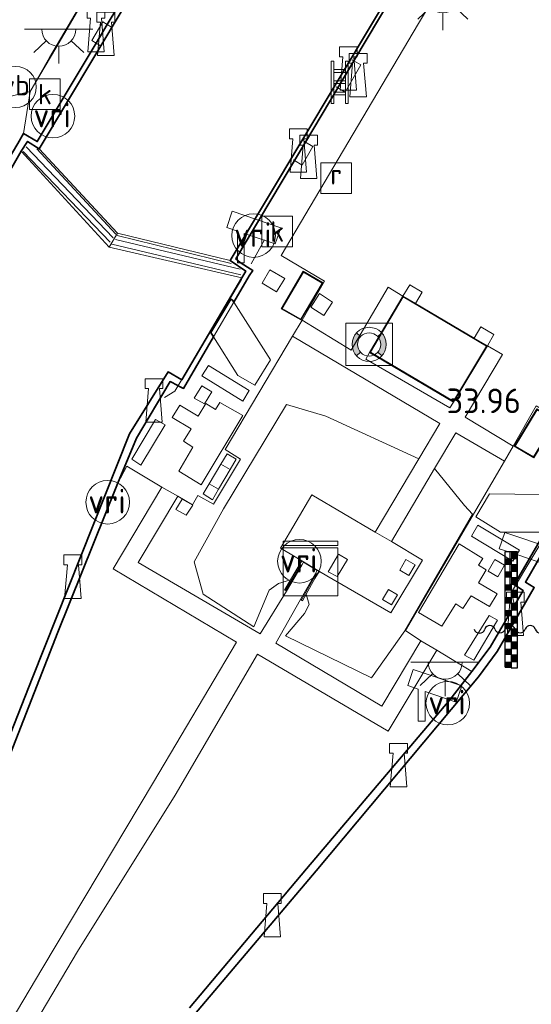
# Model space of a CAD drawing. Header units: metres. Extents: x 185049 to 189876, y 349292 to 352302.
# Tile 155 of 256: x 189251 to 189289, y 350255 to 350328. Entities that reach past the tile are written whole.
import ezdxf
from ezdxf.enums import TextEntityAlignment as Align

# ---------------------------------------------------------------- set-up
doc = ezdxf.new("R2010")
doc.units = ezdxf.units.M
for name, color, linetype, lineweight in [('B-WE-GK-KADEMUUR-GV', 150, 'Continuous', 35), ('B-WE-GR-GRAS-GV', 60, 'Continuous', 13), ('B-WE-GW-TALUD_KRUIN-G', 90, 'Continuous', 18), ('B-WE-GW-TALUD_TEEN-G', 90, 'Continuous', 18), ('B-WE-IE-MEUBILAIR_WATERWEGMEUBILAIR-S', 150, 'Continuous', 25), ('B-WE-IE-MEUBILAIR_WEGMEUBILAIR-S', 7, 'Continuous', 25), ('B-WE-IE-TERREINAFSCHEIDING_DOORGANG-G', 210, 'Continuous', 18), ('B-WE-IE-TERREINAFSCHEIDING_KUNSTMATIG_HEKWERK-G', 20, 'IE-TERREINAFSCHEIDING-KUNSTMATIG', 18), ('B-WE-IE-TERREINAFSCHEIDING_KUNSTMATIG_MUUR-G', 90, 'IE-TERREINAFSCHEIDING-KUNSTMATIG-DICHT', 18), ('B-WE-IE-TERREINAFSCHEIDING_KUNSTMATIG_MUUR-GV', 90, 'Continuous', 18), ('B-WE-KG-KADASTRAAL_DAKRAND-G', 170, 'Continuous', 18), ('B-WE-KL-DATA-S', 90, 'Continuous', 25), ('B-WE-KL-ET_LS_OV_LICHTPUNT-S', 190, 'Continuous', 25), ('B-WE-KW-KUNSTWERK_SLUIS-G', 170, 'Continuous', 18), ('B-WE-KW-KUNSTWERK_SLUIS-GV', 170, 'Continuous', 18), ('B-WE-KW-KUNSTWERK_SLUIS_SCHUTSLUIS-GV', 170, 'Continuous', 18), ('B-WE-OB-OEVERVOORZIENING-G', 7, 'Continuous', 18), ('B-WE-OG-BEBOUWING_NUTSGEBOUW-GV', 7, 'Continuous', 18), ('B-WE-OG-WATER_KANAAL-GV', 120, 'Continuous', 18), ('B-WE-OG-WEG_TRAP-S', 7, 'Continuous', 25), ('B-WE-RI-GWA_KOLK-S', 30, 'Continuous', 25), ('B-WE-RI-GWA_RIOOLPUT-GV', 30, 'Continuous', 18), ('B-WE-RI-GWA_RIOOLPUT-S', 30, 'Continuous', 25), ('B-WE-VH-VERHARDING_BETON-GV', 252, 'Continuous', 18), ('B-WE-VH-VERHARDING_ROOSTER-GV', 252, 'Continuous', 18), ('B-WE-VH-VERHARDING_TEGEL-GV', 252, 'Continuous', 18), ('B-WE-VW-VRI-S', 160, 'Continuous', 25), ('X-XX-AL-HOOGTELABEL-S', 7, 'Continuous', 25)]:
    doc.layers.add(name, color=color, linetype=linetype, lineweight=lineweight)
doc.styles.add('NLCS-ISO', font='NLCS-ISO.ttf')
doc.styles.add('NLCS-ISO-ANNOTATIVE-T18', font='NLCS-ISO.ttf', dxfattribs={"height": 1.8})
doc.linetypes.add('IE-TERREINAFSCHEIDING-KUNSTMATIG', pattern='A,4,[82,NLCS.SHX,S=0.75,R=90,X=0,Y=0],4,-2', length=10)
doc.linetypes.add('IE-TERREINAFSCHEIDING-KUNSTMATIG-DICHT', pattern='A,8,-1,[82,NLCS.SHX,S=0.75,R=90,X=0,Y=0],-1', length=10)

# ---------------------------------------------------------------- blocks, each defined once
blk = doc.blocks.new('SIE-WATER_WATERSTANDMETER-SO')
h = blk.add_hatch(color=256)
h.dxf.hatch_style = 1
h.paths.add_polyline_path([(0, 5.167), (-0.455, 5.167), (-0.455, 4.696), (0, 4.696)])
h = blk.add_hatch(color=256)
h.dxf.hatch_style = 1
h.paths.add_polyline_path([(0.455, 5.639), (0, 5.639), (0, 5.167), (0.455, 5.167)])
h = blk.add_hatch(color=256)
h.dxf.hatch_style = 1
h.paths.add_polyline_path([(0.455, 4.696), (0, 4.696), (0, 4.224), (0.455, 4.224)])
h = blk.add_hatch(color=256)
h.dxf.hatch_style = 1
h.paths.add_polyline_path([(0, 4.224), (-0.455, 4.224), (-0.455, 3.752), (0, 3.752)])
h = blk.add_hatch(color=256)
h.dxf.hatch_style = 1
h.paths.add_polyline_path([(0.455, 3.752), (0, 3.752), (0, 3.28), (0.455, 3.28)])
h = blk.add_hatch(color=256)
h.dxf.hatch_style = 1
h.paths.add_polyline_path([(0, 3.28), (-0.455, 3.28), (-0.455, 2.808), (0, 2.808)])
h = blk.add_hatch(color=256)
h.dxf.hatch_style = 1
h.paths.add_polyline_path([(0, 2.336), (-0.455, 2.336), (-0.455, 1.865), (0, 1.865)])
h = blk.add_hatch(color=256)
h.dxf.hatch_style = 1
h.paths.add_polyline_path([(0.455, 2.808), (0, 2.808), (0, 2.336), (0.455, 2.336)])
h = blk.add_hatch(color=256)
h.dxf.hatch_style = 1
h.paths.add_polyline_path([(0.455, 1.865), (0, 1.865), (0, 1.393), (0.455, 1.393)])
h = blk.add_hatch(color=256)
h.dxf.hatch_style = 1
h.paths.add_polyline_path([(0, 1.393), (-0.455, 1.393), (-0.455, 0.921), (0, 0.921)])
h = blk.add_hatch(color=256)
h.dxf.hatch_style = 1
h.paths.add_polyline_path([(0.455, 0.921), (0, 0.921), (0, 0.449), (0.455, 0.449)])
h = blk.add_hatch(color=256)
h.dxf.hatch_style = 1
h.paths.add_polyline_path([(0, 0.449), (-0.455, 0.449), (-0.455, -0.023), (0, -0.023)])
h = blk.add_hatch(color=256)
h.dxf.hatch_style = 1
h.paths.add_polyline_path([(0, -0.495), (-0.455, -0.495), (-0.455, -0.967), (0, -0.967)])
h = blk.add_hatch(color=256)
h.dxf.hatch_style = 1
h.paths.add_polyline_path([(0.455, -0.023), (0, -0.023), (0, -0.495), (0.455, -0.495)])
h = blk.add_hatch(color=256)
h.dxf.hatch_style = 1
h.paths.add_polyline_path([(0, -1.438), (-0.455, -1.438), (-0.455, -1.91), (0, -1.91)])
h = blk.add_hatch(color=256)
h.dxf.hatch_style = 1
h.paths.add_polyline_path([(0.455, -0.967), (0, -0.967), (0, -1.438), (0.455, -1.438)])
h = blk.add_hatch(color=256)
h.dxf.hatch_style = 1
h.paths.add_polyline_path([(0.455, -1.91), (0, -1.91), (0, -2.382), (0.455, -2.382)])
h = blk.add_hatch(color=256)
h.dxf.hatch_style = 1
h.paths.add_polyline_path([(0, -2.382), (-0.455, -2.382), (-0.455, -2.854), (0, -2.854)])
blk.add_lwpolyline([(0.455, -2.793), (0.455, 5.639), (-0.455, 5.639), (-0.455, -2.793)])
for points in [[(0.455, 5.639), (0, 5.639), (0, 5.167), (0.455, 5.167)], [(0.455, 5.167), (0, 5.167), (0, 4.696), (0.455, 4.696)], [(0.455, 4.696), (0, 4.696), (0, 4.224), (0.455, 4.224)], [(0.455, 4.224), (0, 4.224), (0, 3.752), (0.455, 3.752)], [(0.455, 3.752), (0, 3.752), (0, 3.28), (0.455, 3.28)], [(0.455, 3.28), (0, 3.28), (0, 2.808), (0.455, 2.808)], [(0.455, 2.808), (0, 2.808), (0, 2.336), (0.455, 2.336)], [(0.455, 2.336), (0, 2.336), (0, 1.865), (0.455, 1.865)], [(0.455, 1.865), (0, 1.865), (0, 1.393), (0.455, 1.393)], [(0.455, 1.393), (0, 1.393), (0, 0.921), (0.455, 0.921)], [(0.455, 0.921), (0, 0.921), (0, 0.449), (0.455, 0.449)], [(0.455, 0.449), (0, 0.449), (0, -0.023), (0.455, -0.023)], [(0.455, -0.023), (0, -0.023), (0, -0.495), (0.455, -0.495)], [(0.455, -0.495), (0, -0.495), (0, -0.967), (0.455, -0.967)], [(0.455, -0.967), (0, -0.967), (0, -1.438), (0.455, -1.438)], [(0.455, -1.438), (0, -1.438), (0, -1.91), (0.455, -1.91)], [(0.455, -1.91), (0, -1.91), (0, -2.382), (0.455, -2.382)], [(0.455, -2.382), (0, -2.382), (0, -2.854), (0.455, -2.854)]]:
    blk.add_lwpolyline(points, close=True)
for centre, radius, start, end in [((-1.554, -0.12), 0.381, 16.89466, 163.10534), ((-0.077, -0.12), 0.381, 16.89466, 163.10534), ((1.4, -0.12), 0.381, 16.89466, 163.10534), ((-2.314, 0.111), 0.413, 196.89466, 343.10534), ((-0.816, 0.105), 0.391, 196.89466, 343.10534), ((0.662, 0.105), 0.391, 196.89466, 343.10534), ((2.16, 0.111), 0.413, 196.89466, 343.10534)]:
    blk.add_arc(centre, radius, start, end)
blk = doc.blocks.new('SIE-WATER_BOLDER-SO')
at = {"color": 0, "linetype": 'ByBlock', "lineweight": 18}
blk.add_lwpolyline([(0.402, 0.867), (0.602, -1.587), (-0.602, -1.587), (-0.402, 0.867), (-0.65, 0.867), (-0.65, 1.587), (0.65, 1.587), (0.65, 0.867)], close=True, dxfattribs=at)
blk = doc.blocks.new('SIE-WEG_CAMERA-SO')
at = {"color": 0, "linetype": 'ByBlock', "lineweight": 18}
blk.add_lwpolyline([(-1.224, 0.415), (-1.224, -1.924), (-0.724, -1.924), (-0.724, 0.245), (1.552, -0.526), (1.953, 0.658), (-1.599, 1.861), (-2, 0.677)], close=True, dxfattribs=at)
blk = doc.blocks.new('SKL-ET_OV_LICHTPUNT-SO')
at = {"color": 0, "linetype": 'ByBlock', "lineweight": 18}
for points in [[(-1.25, 0), (-2.5, 0)], [(1.25, 0), (2.5, 0)], [(-0.915, -0.851), (-1.831, -1.703)], [(0, -1.25), (0, -2.5)], [(0.915, -0.851), (1.831, -1.703)]]:
    blk.add_lwpolyline(points, dxfattribs=at)
blk.add_lwpolyline([(0, 0), (1.25, 0, -1), (-1.25, 0)], format="xyb", close=True, dxfattribs=at)
blk = doc.blocks.new('SKL-VRI_PAAL-SO')
at = {"lineweight": 18}
blk.add_circle((0, 0), 1.593, dxfattribs=at)
at = {"lineweight": 18, "style": 'NLCS-ISO'}
blk.add_text('vri', height=1.8, dxfattribs=at).set_placement((-0.057, 0.076), align=Align.MIDDLE_CENTER)
blk = doc.blocks.new('SAL-HOOGTELABEL-SO')
at = {"color": 0, "linetype": 'ByBlock', "lineweight": -2, "style": 'NLCS-ISO-ANNOTATIVE-T18'}
blk.add_attdef('HOOGTE', text='', height=1.8, dxfattribs=at).set_placement((2.788, 0), align=Align.RIGHT)
blk = doc.blocks.new('SOG-WATER_REDDINGSMIDDEL-SO')
at = {"linetype": 'ByBlock', "lineweight": 18}
h = blk.add_hatch(color=0, dxfattribs=at)
h.dxf.hatch_style = 1
h.paths.add_polyline_path([(1.25, 0, 0.187058), (0.923, 0.843), (0.628, 0.573, -0.187058), (0.85, 0, -0.187058), (0.628, -0.573), (0.923, -0.843, 0.187058)])
h.paths.add_polyline_path([(-0.628, 0.573), (-0.923, 0.843, 0.187058), (-1.25, 0, 0.187058), (-0.923, -0.843), (-0.628, -0.573, -0.187058), (-0.85, 0, -0.187058)])
at = {"color": 0, "linetype": 'ByBlock', "lineweight": 18}
blk.add_lwpolyline([(1.699, 1.55), (-1.699, 1.55), (-1.699, -1.55), (1.699, -1.55)], close=True, dxfattribs=at)
for points in [[(-0.628, 0.573), (-0.923, 0.843)], [(0.923, 0.843), (0.628, 0.573)], [(-0.628, -0.573), (-0.923, -0.843)], [(0.923, -0.843), (0.628, -0.573)]]:
    blk.add_lwpolyline(points, dxfattribs=at)
for radius in [1.25, 0.85]:
    blk.add_circle((0, 0), radius, dxfattribs=at)
blk = doc.blocks.new('SKL-DATA_KAST-SO')
at = {"color": 0, "linetype": 'ByBlock', "lineweight": 18}
for points in [[(-2, 2), (2, 2), (2, 1.68), (-2, 1.68)], [(-2, 1.52), (2, 1.52), (2, -2), (-2, -2)]]:
    blk.add_lwpolyline(points, close=True, dxfattribs=at)
blk = doc.blocks.new('SRI-PUT_INSPECTIEPUT_RIOOLPUT-SO')
at = {"color": 0, "linetype": 'ByBlock', "lineweight": 18}
blk.add_lwpolyline([(-1.125, -1.125), (1.125, -1.125), (1.125, 1.125), (-1.125, 1.125)], close=True, dxfattribs=at)
at = {"color": 0, "linetype": 'ByBlock', "lineweight": 18, "style": 'NLCS-ISO'}
blk.add_text('r', height=1.5, dxfattribs=at).set_placement((0, 0.283), align=Align.MIDDLE_CENTER)
blk = doc.blocks.new('SRI-KOLK-SO')
at = {"color": 0, "linetype": 'ByBlock', "lineweight": 18}
blk.add_lwpolyline([(-1.125, -1.125), (1.125, -1.125), (1.125, 1.125), (-1.125, 1.125)], close=True, dxfattribs=at)
at = {"color": 0, "linetype": 'ByBlock', "lineweight": 18, "style": 'NLCS-ISO'}
blk.add_text('k', height=1.5, dxfattribs=at).set_placement((0, 0), align=Align.MIDDLE_CENTER)
blk = doc.blocks.new('SOG-WEG_TRAP-SO')
at = {"color": 0, "linetype": 'ByBlock', "lineweight": 18}
for points in [[(-0.425, -1.55), (-0.425, 1.55), (-0.625, 1.55), (-0.625, -1.55)], [(0.425, 1.55), (0.625, 1.55), (0.625, -1.55), (0.425, -1.55)]]:
    blk.add_lwpolyline(points, close=True, dxfattribs=at)
for points in [[(0.425, 0.925), (-0.425, 0.925)], [(0.425, 0.725), (-0.425, 0.725)], [(0.425, 0.1), (-0.425, 0.1)], [(0.425, -0.1), (-0.425, -0.1)], [(0.425, -0.725), (-0.425, -0.725)], [(0.425, -0.925), (-0.425, -0.925)]]:
    blk.add_lwpolyline(points, dxfattribs=at)
blk = doc.blocks.new('SIE-WEG_PAAL_VERKEERSBORD-SO')
at = {"color": 0, "linetype": 'ByBlock', "lineweight": 18}
blk.add_circle((0, 0), 1.5, dxfattribs=at)
at = {"color": 0, "linetype": 'ByBlock', "lineweight": 18, "style": 'NLCS-ISO'}
blk.add_text('vb', height=1.5, dxfattribs=at).set_placement((0, 0.132), align=Align.MIDDLE_CENTER)

msp = doc.modelspace()

# ---------------------------------------------------------------- linework, layer by layer
at = {"layer": 'B-WE-GK-KADEMUUR-GV'}
for points in [[(189273.202, 350352.544, 20.675), (189252.644, 350318.107, 20.675), (189251.794, 350318.648, 20.675), (189251.33, 350317.933, 32.345), (189247.125, 350310.642, 32.345), (189247.925, 350310.12, 32.345), (189245.261, 350305.391, 32.345), (189237.5, 350295.249, 32.345), (189225.364, 350279.523, 32.345), (189214.115, 350264.951, 32.345)], [(189237.838, 350245.981, 32.345), (189246.565, 350265.226, 32.345), (189252.129, 350279.325, 32.345), (189259.237, 350297.231, 32.345), (189262.059, 350301.766, 32.345), (189263.059, 350301.199, 32.345), (189267.452, 350308.661, 32.345), (189267.742, 350309.155, 32.345), (189266.608, 350309.921, 20.675), (189287.571, 350345.003, 20.675)], [(189282.111, 350335.391, 33.945), (189275.6545, 350324.5457, 34.0177), (189274.4725, 350322.5603, 34.031), (189272.1093, 350318.5908, 34.0576), (189271.306, 350317.2415, 34.0667), (189267.017, 350310.037, 34.115), (189267.337, 350309.786, 34.119), (189267.869, 350309.433, 34.13), (189268.258, 350309.198, 34.129), (189267.996, 350308.793, 34.128), (189266.8752, 350306.8771, 34.1245), (189266.781, 350307.026, 34.067), (189266.664, 350307.093, 34.068), (189265.198, 350304.644, 34.08), (189265.3898, 350304.338, 34.1199), (189263.179, 350300.559, 34.113), (189262.8049, 350300.7584, 34.0755), (189262.77, 350300.777, 34.113), (189262.225, 350301.06, 34.109), (189259.752, 350296.923, 34.107), (189258.362, 350293.57, 34.092), (189253.996, 350282.721, 34.033), (189248.003, 350267.387, 34.041)], [(189210.842, 350261.888, 34.122), (189220.459, 350274.329, 34.122), (189230.887, 350287.81, 34.1), (189241.581, 350301.702, 34.109), (189243.49, 350304.067, 34.143), (189244.738, 350305.685, 34.168), (189247.126, 350309.925, 34.147), (189246.5803, 350310.2808, 34.0522), (189246.557, 350310.296, 34.152), (189246.317, 350310.453, 34.154), (189248.561, 350314.2493, 34.1464), (189248.823, 350314.226, 34.097), (189250.335, 350316.699, 34.079), (189250.212, 350316.746, 34.081), (189250.0453, 350316.7601, 34.1414), (189251.069, 350318.492, 34.138), (189251.483, 350319.23, 34.13), (189252.498, 350318.629, 34.155), (189256.8041, 350325.8432, 34.157), (189257.6143, 350327.2005, 34.1574), (189259.9526, 350331.118, 34.1585)], [(189315.022, 350329.804, 32.344), (189294.123, 350294.421, 32.352), (189293.148, 350295.06, 32.352), (189292.681, 350294.204, 32.346), (189292.38, 350293.621, 32.345), (189288.191, 350286.387, 32.345), (189288.836, 350285.977, 32.345), (189286.131, 350281.299, 32.345), (189284.774, 350279.454, 32.345), (189272.897, 350265.242, 32.345), (189264.004, 350254.726, 32.345)], [(189263.624, 350255.222, 34.054), (189272.174, 350265.384, 34.025), (189282.671, 350277.775, 34.033), (189284.279, 350279.844, 34.117), (189285.628, 350281.628, 34.096), (189288.029, 350285.779, 34.092), (189287.4767, 350286.13, 34.0654), (189287.453, 350286.145, 34.099), (189287.383, 350286.189, 34.1), (189289.6043, 350290.0254, 34.1005)]]:
    msp.add_polyline3d(points, dxfattribs=at)
at = {"layer": 'B-WE-GR-GRAS-GV'}
for points in [[(189254.089, 350338.285, 33.168), (189251.057, 350329.648, 33.932), (189255.349, 350336.133, 33.97), (189261.29, 350346.346, 33.906), (189266.789, 350355.868, 33.807), (189270.565, 350353.894, 34.109), (189263.539, 350342.051, 34.075), (189253.402, 350324.785, 34.123), (189251.975, 350322.29, 34.112), (189250.595, 350321.964, 34.113), (189248.23, 350323.447, 34.122), (189243.109, 350326.689, 34.015), (189248.676, 350336.031, 33.322), (189258.661, 350352.909, 32.179), (189261.8633, 350358.4427, 31.9665), (189263.09, 350357.801, 31.948), (189259.374, 350350.574, 32.321), (189256.24, 350343.822, 32.768)], [(189301.576, 350312.933, 34.054), (189292.849, 350298.16, 34.088), (189291.322, 350297.926, 34.092), (189288.9765, 350299.2756, 34.0459), (189287.303, 350296.33, 34.057), (189283.795, 350298.465, 33.988), (189286.508, 350303.05, 33.952), (189285.417, 350303.681, 33.98), (189285.874, 350304.512, 33.992), (189284.944, 350305.07, 33.981), (189284.4558, 350304.2475, 33.9816), (189280.1605, 350306.7792, 33.9885), (189280.653, 350307.609, 34.009), (189279.746, 350308.149, 34.028), (189279.231, 350307.327, 33.99), (189278.166, 350307.986, 33.999), (189275.45, 350303.366, 33.992), (189271.862, 350305.552, 34.035), (189273.512, 350308.402, 34.089), (189270.329, 350310.291, 34.111), (189277.008, 350321.599, 34.056), (189280.367, 350327.278, 34.046), (189290.142, 350343.659, 34.088), (189312.533, 350331.214, 34.051)], [(189272.507, 350306.498, 34.01), (189273.457, 350305.906, 33.997), (189274.076, 350306.879, 33.987), (189273.134, 350307.515, 33.991)], [(189271.154, 350304.382, 34.042), (189281.947, 350297.983, 33.961), (189280.407, 350295.405, 34.07), (189273.602, 350298.527, 34.124), (189270.727, 350299.38, 34.105), (189266.112, 350291.738, 34.087), (189263.977, 350287.859, 34.07), (189264.64, 350285.491, 34.08), (189268.328, 350283.106, 34.07), (189269.452, 350285.795, 34.518), (189270.126, 350286.271, 34.623), (189271.011, 350286.536, 34.735), (189270.57, 350285.784, 34.231), (189270.719, 350285.714, 34.143), (189268.799, 350282.592, 34.071), (189259.883, 350287.825, 34.081), (189262.7861, 350292.6711, 34.075), (189263.8434, 350292.0498, 34.0832), (189264.239, 350292.722, 34.097), (189265.381, 350292.077, 34.089), (189267.365, 350295.374, 34.091), (189266.239, 350296.089, 34.111)], [(189282.943, 350299.551, 33.8413), (189282.656, 350299.129, 33.972), (189276.521, 350302.709, 34.015), (189276.787, 350303.199, 34.01)], [(189280.407, 350295.405, 34.07), (189277.214, 350290.038, 34.928), (189272.578, 350292.771, 34.898), (189270.279, 350288.86, 34.9), (189270.987, 350288.457, 34.792), (189271.8515, 350287.9345, 34.7859), (189271.707, 350287.694, 34.626), (189271.3369, 350287.0832, 34.773), (189271.011, 350286.536, 34.735), (189270.126, 350286.271, 34.623), (189269.452, 350285.795, 34.518), (189268.328, 350283.106, 34.07), (189264.64, 350285.491, 34.08), (189263.977, 350287.859, 34.07), (189266.112, 350291.738, 34.087), (189270.727, 350299.38, 34.105), (189273.602, 350298.527, 34.124)], [(189280.546, 350282.077, 34.025), (189277.694, 350277.292, 34.039), (189269.953, 350281.903, 34.052), (189271.742, 350285.098, 34.146), (189271.894, 350285.018, 34.169), (189272.15, 350285.505, 34.726), (189272.382, 350284.751, 34.601), (189272.038, 350284.086, 34.499), (189270.657, 350282.455, 34.072), (189276.939, 350279.362, 34.057), (189279.388, 350282.814, 34.041), (189284.332, 350291.362, 34.028), (189283.733, 350291.981, 34.053), (189281.558, 350294.705, 34.03), (189283.117, 350297.302, 33.956), (189286.665, 350295.245, 34.025), (189279.4352, 350282.8373, 34.1079)], [(189284.332, 350291.362, 34.028), (189279.388, 350282.814, 34.041), (189276.939, 350279.362, 34.057), (189270.657, 350282.455, 34.072), (189272.038, 350284.086, 34.499), (189272.382, 350284.751, 34.601), (189272.15, 350285.505, 34.726), (189272.805, 350286.65, 34.71), (189273, 350286.961, 34.551), (189273.127, 350287.1636, 34.7768), (189273.669, 350286.836, 34.773), (189278.348, 350284.127, 34.793), (189280.671, 350287.982, 34.787), (189278.412, 350289.361, 34.948), (189281.558, 350294.705, 34.03), (189283.733, 350291.981, 34.053)], [(189263.878, 350292.019, 34.125), (189263.103, 350292.456, 34.132), (189262.618, 350291.701, 34.123), (189263.395, 350291.282, 34.112)], [(189271.8515, 350287.9345, 34.7859), (189273.127, 350287.1636, 34.7768), (189273, 350286.961, 34.551), (189272.848, 350287.015, 34.216), (189272.9751, 350287.2401, 34.1127), (189271.9686, 350287.8467, 34.1164), (189271.847, 350287.625, 34.184), (189271.707, 350287.694, 34.626)]]:
    msp.add_polyline3d(points, close=True, dxfattribs=at)
for points in [[(189239.696, 350248.917, 34.054), (189246.957, 350264.936, 34.05), (189248.003, 350267.387, 34.041), (189253.996, 350282.721, 34.033), (189258.362, 350293.57, 34.092), (189259.047, 350294.868, 34.08), (189261.602, 350293.344, 34.05), (189258.057, 350287.35, 34.07), (189267.061, 350281.984, 34.029), (189260.993, 350271.726, 34.087), (189252.896, 350258.174, 34.062), (189239.553, 350235.695, 34.062)], [(189236.344, 350227.118, 34.098), (189255.433, 350259.333, 34.103), (189262.582, 350270.795, 34.061), (189268.611, 350281.1, 34.02), (189278.16, 350275.459, 34.03), (189281.721, 350281.405, 34.031), (189284.279, 350279.844, 34.117), (189282.671, 350277.775, 34.033), (189272.174, 350265.384, 34.025), (189263.624, 350255.222, 34.054)]]:
    msp.add_polyline3d(points, dxfattribs=at)
at = {"layer": 'B-WE-GW-TALUD_KRUIN-G'}
for points in [[(189271.8515, 350287.9345, 34.7859), (189271.707, 350287.694, 34.626)], [(189273.127, 350287.1636, 34.7768), (189273, 350286.961, 34.551)]]:
    msp.add_polyline3d(points, dxfattribs=at)
at = {"layer": 'B-WE-GW-TALUD_TEEN-G'}
for points in [[(189271.011, 350286.536, 34.735), (189270.126, 350286.271, 34.623), (189269.452, 350285.795, 34.518), (189268.328, 350283.106, 34.07), (189264.64, 350285.491, 34.08), (189263.977, 350287.859, 34.07), (189266.112, 350291.738, 34.087), (189270.727, 350299.38, 34.105), (189273.602, 350298.527, 34.124), (189280.407, 350295.405, 34.07)], [(189281.558, 350294.705, 34.03), (189283.733, 350291.981, 34.053), (189284.332, 350291.362, 34.028), (189279.388, 350282.814, 34.041), (189276.939, 350279.362, 34.057), (189270.657, 350282.455, 34.072), (189272.038, 350284.086, 34.499), (189272.382, 350284.751, 34.601), (189272.15, 350285.505, 34.726)]]:
    msp.add_polyline3d(points, dxfattribs=at)
at = {"layer": 'B-WE-IE-TERREINAFSCHEIDING_DOORGANG-G'}
msp.add_polyline3d([(189251.483, 350319.23, 34.13), (189251.9789, 350322.2881, 34.087)], dxfattribs=at)
at = {"layer": 'B-WE-IE-TERREINAFSCHEIDING_KUNSTMATIG_HEKWERK-G'}
for points in [[(189270.565, 350353.894, 34.109), (189263.539, 350342.051, 34.075), (189253.845, 350325.477, 34.067), (189251.9789, 350322.2881, 34.087)], [(189257.128, 350325.652, 34.044), (189256.8041, 350325.8432, 34.157), (189256.479, 350326.035, 34.041), (189257.283, 350327.396, 34.049), (189257.6143, 350327.2005, 34.1574), (189257.932, 350327.013, 34.052)], [(189275.515, 350324.628, 34.033), (189275.6545, 350324.5457, 34.0177), (189276.164, 350324.245, 34.036), (189275.005, 350322.246, 34.041), (189274.4725, 350322.5603, 34.031), (189274.356, 350322.629, 34.038)], [(189271.217, 350317.294, 34.059), (189271.306, 350317.2415, 34.0667), (189271.866, 350316.911, 34.062), (189272.641, 350318.277, 34.039), (189272.1093, 350318.5908, 34.0576), (189271.992, 350318.66, 34.036)], [(189257.84, 350311.257, 34.097), (189251.468, 350317.909, 34.137)], [(189252.469, 350318.113, 34.168), (189258.25, 350311.842, 34.159)], [(189258.329, 350311.749, 34.159), (189266.671, 350309.7, 34.109)], [(189268.142, 350309.672, 34.065), (189269.124, 350311.43, 34.071)], [(189267.389, 350308.866, 34.115), (189257.961, 350311.121, 34.096)], [(189261.795, 350299.898, 34.071), (189262.564, 350300.353, 34.063), (189267.428, 350308.538, 34.06)], [(189287.382, 350284.785, 34.051), (189287.188, 350285.645, 34.054), (189292.074, 350293.854, 34.059)]]:
    msp.add_polyline3d(points, dxfattribs=at)
at = {"layer": 'B-WE-IE-TERREINAFSCHEIDING_KUNSTMATIG_MUUR-G'}
for points in [[(189270.665, 350285.798, 35.034), (189271.777, 350287.644, 35.008)], [(189271.809, 350285.094, 34.995), (189272.903, 350286.985, 34.991)]]:
    msp.add_polyline3d(points, dxfattribs=at)
at = {"layer": 'B-WE-IE-TERREINAFSCHEIDING_KUNSTMATIG_MUUR-GV'}
for points in [[(189271.847, 350287.625, 34.184), (189270.719, 350285.714, 34.143), (189270.57, 350285.784, 34.231), (189271.011, 350286.536, 34.735), (189271.3369, 350287.0832, 34.773), (189271.707, 350287.694, 34.626)], [(189272.15, 350285.505, 34.726), (189271.894, 350285.018, 34.169), (189271.742, 350285.098, 34.146), (189272.848, 350287.015, 34.216), (189273, 350286.961, 34.551), (189272.805, 350286.65, 34.71)]]:
    msp.add_polyline3d(points, close=True, dxfattribs=at)
at = {"layer": 'B-WE-KG-KADASTRAAL_DAKRAND-G'}
for points in [[(189271.7651, 350305.6414, 36.457), (189270.4018, 350306.4067, 36.457), (189271.9599, 350309.0716, 36.457), (189273.3381, 350308.2663, 36.457)], [(189282.9312, 350299.6286, 37.27), (189276.8572, 350303.2195, 37.27), (189279.2486, 350307.2586, 37.27), (189285.3482, 350303.6635, 37.27)], [(189288.7752, 350295.5526, 36.448), (189287.4487, 350296.3423, 36.448), (189289.0499, 350299.0041, 36.448), (189290.3889, 350298.1887, 36.448)]]:
    msp.add_polyline3d(points, close=True, dxfattribs=at)
at = {"layer": 'B-WE-KW-KUNSTWERK_SLUIS-G'}
for points in [[(189258.047, 350311.595, 34.097), (189251.694, 350318.259, 34.138)], [(189267.326, 350309.29, 34.115), (189258.23, 350311.47, 34.096)]]:
    msp.add_polyline3d(points, dxfattribs=at)
at = {"layer": 'B-WE-KW-KUNSTWERK_SLUIS-GV'}
for points in [[(189258.37, 350311.917, 20.675), (189257.761, 350310.895, 32.345), (189251.33, 350317.933, 32.345), (189251.794, 350318.648, 20.675), (189252.644, 350318.107, 20.675)], [(189267.742, 350309.155, 32.345), (189267.452, 350308.661, 32.345), (189257.761, 350310.895, 32.345), (189258.37, 350311.917, 20.675), (189266.608, 350309.921, 20.675)]]:
    msp.add_polyline3d(points, close=True, dxfattribs=at)
at = {"layer": 'B-WE-KW-KUNSTWERK_SLUIS_SCHUTSLUIS-GV'}
msp.add_polyline3d([(189287.571, 350345.003, 20.675), (189266.608, 350309.921, 20.675), (189258.37, 350311.917, 20.675), (189252.644, 350318.107, 20.675), (189273.202, 350352.544, 20.675)], close=True, dxfattribs=at)
at = {"layer": 'B-WE-OB-OEVERVOORZIENING-G'}
for points in [[(189273.202, 350352.544, 20.675), (189252.644, 350318.107, 20.675)], [(189287.571, 350345.003, 20.675), (189266.608, 350309.921, 20.675), (189258.37, 350311.917, 20.675), (189252.644, 350318.107, 20.675)], [(189203.695, 350251.509, 32.345), (189214.115, 350264.951, 32.345), (189225.364, 350279.523, 32.345), (189237.5, 350295.249, 32.345), (189245.261, 350305.391, 32.345), (189247.925, 350310.12, 32.345), (189247.125, 350310.642, 32.345), (189251.33, 350317.933, 32.345), (189257.761, 350310.895, 32.345), (189267.452, 350308.661, 32.345), (189263.059, 350301.199, 32.345), (189262.059, 350301.766, 32.345), (189259.237, 350297.231, 32.345), (189252.129, 350279.325, 32.345), (189246.565, 350265.226, 32.345), (189237.838, 350245.981, 32.345)], [(189264.004, 350254.726, 32.345), (189272.897, 350265.242, 32.345), (189284.774, 350279.454, 32.345), (189286.131, 350281.299, 32.345), (189288.836, 350285.977, 32.345), (189288.191, 350286.387, 32.345), (189292.38, 350293.621, 32.345), (189292.681, 350294.204, 32.346), (189298.718, 350286.63, 32.345), (189308.202, 350284.552, 32.345), (189303.4025, 350276.6327, 32.345), (189302.514, 350277.1576, 32.345), (189299.9163, 350272.9496, 32.345), (189299.0959, 350271.0779, 32.345), (189295.1412, 350261.3373, 32.345), (189289.7418, 350248.8069, 32.345)]]:
    msp.add_polyline3d(points, dxfattribs=at)
at = {"layer": 'B-WE-OG-BEBOUWING_NUTSGEBOUW-GV'}
for points in [[(189273.407, 350308.284, 34.05), (189271.783, 350305.574, 34.08), (189270.333, 350306.388, 34.1), (189271.942, 350309.14, 34.07)], [(189285.417, 350303.681, 33.98), (189282.943, 350299.551, 33.8413), (189276.787, 350303.199, 34.01), (189279.231, 350307.327, 33.99), (189280.1605, 350306.7792, 33.9885), (189284.4558, 350304.2475, 33.9816)], [(189290.473, 350298.196, 34.06), (189288.801, 350295.479, 34.06), (189287.38, 350296.325, 34.06), (189289.033, 350299.073, 34.13)]]:
    msp.add_polyline3d(points, close=True, dxfattribs=at)
at = {"layer": 'B-WE-OG-WATER_KANAAL-GV'}
for points in [[(189203.695, 350251.509, 32.345), (189214.115, 350264.951, 32.345), (189225.364, 350279.523, 32.345), (189237.5, 350295.249, 32.345), (189245.261, 350305.391, 32.345), (189247.925, 350310.12, 32.345), (189247.125, 350310.642, 32.345), (189251.33, 350317.933, 32.345), (189257.761, 350310.895, 32.345), (189267.452, 350308.661, 32.345), (189263.059, 350301.199, 32.345), (189262.059, 350301.766, 32.345), (189259.237, 350297.231, 32.345), (189252.129, 350279.325, 32.345), (189246.565, 350265.226, 32.345), (189237.838, 350245.981, 32.345)], [(189264.004, 350254.726, 32.345), (189272.897, 350265.242, 32.345), (189284.774, 350279.454, 32.345), (189286.131, 350281.299, 32.345), (189288.836, 350285.977, 32.345), (189288.191, 350286.387, 32.345), (189292.38, 350293.621, 32.345), (189292.681, 350294.204, 32.346), (189298.718, 350286.63, 32.345), (189308.202, 350284.552, 32.345), (189303.4025, 350276.6327, 32.345), (189302.514, 350277.1576, 32.345), (189299.9163, 350272.9496, 32.345), (189299.0959, 350271.0779, 32.345), (189295.1412, 350261.3373, 32.345), (189289.7418, 350248.8069, 32.345)]]:
    msp.add_polyline3d(points, dxfattribs=at)
at = {"layer": 'B-WE-RI-GWA_RIOOLPUT-GV'}
for points in [[(189270.596, 350308.614, 34.062), (189269.995, 350307.632, 34.072), (189268.954, 350308.27, 34.064), (189269.496, 350309.242, 34.071)], [(189280.653, 350307.609, 34.009), (189280.1605, 350306.7792, 33.9885), (189279.231, 350307.327, 33.99), (189279.746, 350308.149, 34.028)], [(189266.8752, 350306.8771, 34.1245), (189265.3898, 350304.338, 34.1199), (189265.198, 350304.644, 34.08), (189266.664, 350307.093, 34.068), (189266.781, 350307.026, 34.067)], [(189274.076, 350306.879, 33.987), (189273.457, 350305.906, 33.997), (189272.507, 350306.498, 34.01), (189273.134, 350307.515, 33.991)], [(189269.546, 350302.653, 34.088), (189268.404, 350300.809, 34.093), (189267.158, 350301.517, 34.085), (189265.3898, 350304.338, 34.1199), (189266.8752, 350306.8771, 34.1245)], [(189285.874, 350304.512, 33.992), (189285.417, 350303.681, 33.98), (189284.4558, 350304.2475, 33.9816), (189284.944, 350305.07, 33.981)], [(189268.003, 350300.416, 34.079), (189267.525, 350299.639, 34.081), (189264.531, 350301.471, 34.077), (189265.012, 350302.229, 34.075)], [(189265.854, 350299.519, 34.082), (189267.528, 350298.575, 34.089), (189264.48, 350293.5, 34.084), (189262.857, 350294.493, 34.094), (189263.873, 350296.255, 34.079), (189263.187, 350296.691, 34.096), (189263.745, 350297.613, 34.076), (189262.37, 350298.426, 34.084), (189262.926, 350299.34, 34.089), (189264.262, 350298.52, 34.086), (189264.83, 350299.466, 34.09), (189265.529, 350299.016, 34.083)], [(189266.597, 350294.614, 34.083), (189265.754, 350293.188, 34.077), (189265.075, 350293.574, 34.075), (189265.931, 350295.013, 34.08)], [(189280.671, 350287.982, 34.787), (189278.348, 350284.127, 34.793), (189273.669, 350286.836, 34.773), (189273.127, 350287.1636, 34.7768), (189271.8515, 350287.9345, 34.7859), (189270.987, 350288.457, 34.792), (189270.279, 350288.86, 34.9), (189272.578, 350292.771, 34.898), (189277.214, 350290.038, 34.928), (189278.412, 350289.361, 34.948)], [(189291.1692, 350292.728, 34.1008), (189289.6043, 350290.0254, 34.1005), (189286.373, 350290.046, 34.053), (189284.559, 350291.151, 34.057), (189285.574, 350292.846, 34.057), (189291.091, 350292.779, 34.063)], [(189263.878, 350292.019, 34.125), (189263.395, 350291.282, 34.112), (189262.618, 350291.701, 34.123), (189263.103, 350292.456, 34.132)], [(189287.764, 350288.724, 34.061), (189287.285, 350287.911, 34.049), (189284.252, 350289.736, 34.054), (189284.727, 350290.543, 34.052)], [(189286.125, 350285.528, 34.055), (189285.563, 350284.596, 34.061), (189284.216, 350285.384, 34.05), (189283.626, 350284.447, 34.06), (189283.106, 350284.784, 34.053), (189282.09, 350283.156, 34.046), (189280.373, 350284.157, 34.049), (189283.351, 350289.186, 34.064), (189285.072, 350288.112, 34.063), (189284.765, 350287.62, 34.056), (189285.317, 350287.283, 34.064), (189284.757, 350286.337, 34.053)]]:
    msp.add_polyline3d(points, close=True, dxfattribs=at)
at = {"layer": 'B-WE-VH-VERHARDING_BETON-GV'}
for points in [[(189270.581, 350348.932, 34.147), (189269.5343, 350347.1776, 34.1483), (189269.166, 350347.395, 34.037), (189268.364, 350346.029, 34.05), (189268.7227, 350345.8173, 34.1493), (189261.149, 350333.1225, 34.1587), (189260.833, 350333.309, 34.043), (189259.634, 350331.306, 34.047), (189259.9526, 350331.118, 34.1585), (189257.6143, 350327.2005, 34.1574), (189257.283, 350327.396, 34.049), (189256.479, 350326.035, 34.041), (189256.8041, 350325.8432, 34.157), (189252.498, 350318.629, 34.155), (189251.483, 350319.23, 34.13), (189251.9789, 350322.2881, 34.087), (189253.845, 350325.477, 34.067), (189263.539, 350342.051, 34.075), (189270.565, 350353.894, 34.109), (189272.86, 350352.719, 34.12)], [(189251.9789, 350322.2881, 34.087), (189251.483, 350319.23, 34.13), (189251.069, 350318.492, 34.138), (189250.0453, 350316.7601, 34.1414), (189245.079, 350317.181, 34.071), (189243.94, 350315.317, 34.07), (189245.154, 350314.552, 34.064), (189248.561, 350314.2493, 34.1464), (189246.317, 350310.453, 34.154), (189246.557, 350310.296, 34.152), (189246.5803, 350310.2808, 34.0522), (189247.126, 350309.925, 34.147), (189244.738, 350305.685, 34.168), (189243.49, 350304.067, 34.143), (189238.4962, 350307.1224, 34.0791), (189243.345, 350315.218, 34.067), (189248.23, 350323.447, 34.122), (189250.595, 350321.964, 34.113), (189251.975, 350322.29, 34.112), (189253.402, 350324.785, 34.123), (189263.539, 350342.051, 34.075), (189253.845, 350325.477, 34.067)], [(189257.6143, 350327.2005, 34.1574), (189256.8041, 350325.8432, 34.157), (189256.479, 350326.035, 34.041), (189257.283, 350327.396, 34.049)], [(189276.164, 350324.245, 34.036), (189275.005, 350322.246, 34.041), (189274.4725, 350322.5603, 34.031), (189275.6545, 350324.5457, 34.0177)], [(189272.641, 350318.277, 34.039), (189271.866, 350316.911, 34.062), (189271.306, 350317.2415, 34.0667), (189272.1093, 350318.5908, 34.0576)], [(189268.954, 350308.27, 34.064), (189269.995, 350307.632, 34.072), (189270.596, 350308.614, 34.062), (189269.496, 350309.242, 34.071)], [(189271.942, 350309.14, 34.07), (189270.333, 350306.388, 34.1), (189271.783, 350305.574, 34.08), (189273.407, 350308.284, 34.05)], [(189268.003, 350300.416, 34.079), (189265.012, 350302.229, 34.075), (189264.531, 350301.471, 34.077), (189267.525, 350299.639, 34.081)], [(189265.854, 350299.519, 34.082), (189265.529, 350299.016, 34.083), (189264.83, 350299.466, 34.09), (189264.262, 350298.52, 34.086), (189262.926, 350299.34, 34.089), (189262.37, 350298.426, 34.084), (189263.745, 350297.613, 34.076), (189263.187, 350296.691, 34.096), (189263.873, 350296.255, 34.079), (189262.857, 350294.493, 34.094), (189264.48, 350293.5, 34.084), (189267.528, 350298.575, 34.089)], [(189290.473, 350298.196, 34.06), (189289.033, 350299.073, 34.13), (189287.38, 350296.325, 34.06), (189288.801, 350295.479, 34.06)], [(189265.075, 350293.574, 34.075), (189265.754, 350293.188, 34.077), (189266.597, 350294.614, 34.083), (189265.931, 350295.013, 34.08)], [(189284.252, 350289.736, 34.054), (189287.285, 350287.911, 34.049), (189287.764, 350288.724, 34.061), (189284.727, 350290.543, 34.052)], [(189285.072, 350288.112, 34.063), (189283.351, 350289.186, 34.064), (189280.373, 350284.157, 34.049), (189282.09, 350283.156, 34.046), (189283.106, 350284.784, 34.053), (189283.626, 350284.447, 34.06), (189284.216, 350285.384, 34.05), (189285.563, 350284.596, 34.061), (189286.125, 350285.528, 34.055), (189284.757, 350286.337, 34.053), (189285.317, 350287.283, 34.064), (189284.765, 350287.62, 34.056)]]:
    msp.add_polyline3d(points, close=True, dxfattribs=at)
for points in [[(189290.142, 350343.659, 34.088), (189280.367, 350327.278, 34.046), (189277.008, 350321.599, 34.056), (189270.329, 350310.291, 34.111), (189273.512, 350308.402, 34.089), (189271.862, 350305.552, 34.035), (189271.154, 350304.382, 34.042), (189266.239, 350296.089, 34.111), (189267.365, 350295.374, 34.091), (189265.381, 350292.077, 34.089), (189264.239, 350292.722, 34.097), (189263.8434, 350292.0498, 34.0832), (189262.7861, 350292.6711, 34.075), (189261.602, 350293.344, 34.05), (189259.047, 350294.868, 34.08), (189258.362, 350293.57, 34.092), (189259.752, 350296.923, 34.107), (189262.225, 350301.06, 34.109), (189262.77, 350300.777, 34.113), (189262.8049, 350300.7584, 34.0755), (189263.179, 350300.559, 34.113), (189265.3898, 350304.338, 34.1199), (189267.158, 350301.517, 34.085), (189268.404, 350300.809, 34.093), (189269.546, 350302.653, 34.088), (189266.8752, 350306.8771, 34.1245), (189267.996, 350308.793, 34.128), (189268.258, 350309.198, 34.129), (189267.869, 350309.433, 34.13), (189267.337, 350309.786, 34.119), (189267.017, 350310.037, 34.115), (189271.306, 350317.2415, 34.0667), (189271.866, 350316.911, 34.062), (189272.641, 350318.277, 34.039), (189272.1093, 350318.5908, 34.0576), (189274.4725, 350322.5603, 34.031), (189275.005, 350322.246, 34.041), (189276.164, 350324.245, 34.036), (189275.6545, 350324.5457, 34.0177), (189282.111, 350335.391, 33.945)], [(189291.091, 350292.779, 34.063), (189285.574, 350292.846, 34.057), (189284.559, 350291.151, 34.057), (189286.373, 350290.046, 34.053), (189289.6043, 350290.0254, 34.1005), (189287.383, 350286.189, 34.1), (189287.453, 350286.145, 34.099), (189287.4767, 350286.13, 34.0654), (189288.029, 350285.779, 34.092), (189285.628, 350281.628, 34.096), (189284.279, 350279.844, 34.117), (189281.721, 350281.405, 34.031), (189280.546, 350282.077, 34.025), (189279.4352, 350282.8373, 34.1079), (189286.665, 350295.245, 34.025), (189287.303, 350296.33, 34.057), (189288.9765, 350299.2756, 34.0459)]]:
    msp.add_polyline3d(points, dxfattribs=at)
at = {"layer": 'B-WE-VH-VERHARDING_ROOSTER-GV'}
for points in [[(189265.257, 350300.311, 34.078), (189264.719, 350299.444, 34.083), (189263.973, 350299.841, 34.079), (189264.533, 350300.746, 34.082)], [(189261.844, 350297.892, 34.069), (189260.062, 350294.942, 34.074), (189259.416, 350295.379, 34.069), (189261.14, 350298.292, 34.067)], [(189267.0481, 350295.3889, 34.083), (189266.597, 350294.614, 34.083), (189265.931, 350295.013, 34.08), (189266.38, 350295.765, 34.087)], [(189265.754, 350293.188, 34.077), (189265.3196, 350292.4147, 34.09), (189264.618, 350292.836, 34.071), (189265.075, 350293.574, 34.075)], [(189275.1768, 350288.0483, 35.003), (189274.437, 350286.786, 35.016), (189273.778, 350287.126, 35.007), (189274.536, 350288.432, 34.999)], [(189280.129, 350287.651, 35.002), (189279.6664, 350286.8742, 35.004), (189279.016, 350287.26, 34.999), (189279.459, 350288.039, 34.999)], [(189286.6721, 350287.6144, 34.04), (189286.169, 350286.762, 34.052), (189285.462, 350287.182, 34.042), (189285.9637, 350288.0354, 34.039)], [(189278.839, 350285.439, 35.009), (189278.4105, 350284.7279, 35.004), (189277.74, 350285.12, 35.005), (189278.183, 350285.833, 35.003)], [(189286.1506, 350283.5837, 34.047), (189284.418, 350280.66, 34.042), (189283.744, 350281.022, 34.04), (189285.552, 350283.941, 34.035)]]:
    msp.add_polyline3d(points, close=True, dxfattribs=at)
at = {"layer": 'B-WE-VH-VERHARDING_TEGEL-GV'}
msp.add_polyline3d([(189279.231, 350307.327, 33.99), (189276.787, 350303.199, 34.01), (189276.521, 350302.709, 34.015), (189282.656, 350299.129, 33.972), (189282.943, 350299.551, 33.8413), (189285.417, 350303.681, 33.98), (189286.508, 350303.05, 33.952), (189283.795, 350298.465, 33.988), (189287.303, 350296.33, 34.057), (189286.665, 350295.245, 34.025), (189283.117, 350297.302, 33.956), (189281.558, 350294.705, 34.03), (189278.412, 350289.361, 34.948), (189277.214, 350290.038, 34.928), (189280.407, 350295.405, 34.07), (189281.947, 350297.983, 33.961), (189271.154, 350304.382, 34.042), (189271.862, 350305.552, 34.035), (189275.45, 350303.366, 33.992), (189278.166, 350307.986, 33.999)], close=True, dxfattribs=at)
msp.add_polyline3d([(189239.553, 350235.695, 34.062), (189252.896, 350258.174, 34.062), (189260.993, 350271.726, 34.087), (189267.061, 350281.984, 34.029), (189258.057, 350287.35, 34.07), (189261.602, 350293.344, 34.05), (189262.7861, 350292.6711, 34.075), (189259.883, 350287.825, 34.081), (189268.799, 350282.592, 34.071), (189270.719, 350285.714, 34.143), (189271.847, 350287.625, 34.184), (189271.9686, 350287.8467, 34.1164), (189272.9751, 350287.2401, 34.1127), (189272.848, 350287.015, 34.216), (189271.742, 350285.098, 34.146), (189269.953, 350281.903, 34.052), (189277.694, 350277.292, 34.039), (189280.546, 350282.077, 34.025), (189281.721, 350281.405, 34.031), (189278.16, 350275.459, 34.03), (189268.611, 350281.1, 34.02), (189262.582, 350270.795, 34.061), (189255.433, 350259.333, 34.103), (189236.344, 350227.118, 34.098)], dxfattribs=at)

# ---------------------------------------------------------------- block references
at = {"layer": 'B-WE-IE-MEUBILAIR_WATERWEGMEUBILAIR-S'}
for name, p in [('SIE-WATER_BOLDER-SO', (189256.787, 350326.792, 34.155)), ('SIE-WATER_BOLDER-SO', (189257.514, 350326.517, 34.071)), ('SIE-WATER_BOLDER-SO', (189275.239, 350323.976, 34.111)), ('SIE-WATER_BOLDER-SO', (189275.962, 350323.503, 34.138)), ('SIE-WATER_BOLDER-SO', (189271.585, 350317.971, 34.09)), ('SIE-WATER_BOLDER-SO', (189272.348, 350317.507, 34.159)), ('SOG-WATER_REDDINGSMIDDEL-SO', (189276.768, 350303.784, 34.232)), ('SIE-WATER_BOLDER-SO', (189261.032, 350299.687, 34.067)), ('SIE-WATER_BOLDER-SO', (189255.098, 350286.78, 34.001)), ('SIE-WATER_WATERSTANDMETER-SO', (189287.1507, 350282.9495, 32.345)), ('SIE-WATER_BOLDER-SO', (189287.456, 350284.048, 34.147)), ('SIE-WATER_BOLDER-SO', (189278.914, 350272.991, 34.13)), ('SIE-WATER_BOLDER-SO', (189269.681, 350261.99, 34.13))]:
    msp.add_blockref(name, p, dxfattribs=at)
at = {"layer": 'B-WE-IE-MEUBILAIR_WEGMEUBILAIR-S'}
for name, p in [('SIE-WEG_PAAL_VERKEERSBORD-SO', (189250.926, 350322.629, 33.85)), ('SIE-WEG_CAMERA-SO', (189268.3529, 350311.6699, 34.077)), ('SIE-WEG_CAMERA-SO', (189288.2875, 350288.148, 34.0475)), ('SIE-WEG_CAMERA-SO', (189281.5865, 350278.129, 33.843))]:
    msp.add_blockref(name, p, dxfattribs=at)
at = {"layer": 'B-WE-KL-DATA-S'}
msp.add_blockref('SKL-DATA_KAST-SO', (189272.469, 350287.375, 34.119), dxfattribs=at)
at = {"layer": 'B-WE-KL-ET_LS_OV_LICHTPUNT-S'}
for p in [(189282.156, 350329.296, 34.079), (189254.069, 350326.86, 34.05), (189282.327, 350280.52, 33.964)]:
    msp.add_blockref('SKL-ET_OV_LICHTPUNT-SO', p, dxfattribs=at)
at = {"layer": 'B-WE-OG-WEG_TRAP-S'}
msp.add_blockref('SOG-WEG_TRAP-SO', (189274.609, 350322.976, 34.021), dxfattribs=at)
at = {"layer": 'B-WE-RI-GWA_KOLK-S'}
for p in [(189253.058, 350322.109, 34.084), (189270.047, 350312.048, 34.046)]:
    msp.add_blockref('SRI-KOLK-SO', p, dxfattribs=at)
at = {"layer": 'B-WE-RI-GWA_RIOOLPUT-S'}
msp.add_blockref('SRI-PUT_INSPECTIEPUT_RIOOLPUT-SO', (189274.353, 350315.958, 34.107), dxfattribs=at)
at = {"layer": 'B-WE-VW-VRI-S'}
for p in [(189253.644, 350320.497, 34.086), (189268.3205, 350311.7485, 34.077), (189257.6485, 350292.2275, 34.058), (189271.6675, 350287.906, 35.0205), (189282.516, 350277.517, 34.027)]:
    msp.add_blockref('SKL-VRI_PAAL-SO', p, dxfattribs=at)
at = {"layer": 'X-XX-AL-HOOGTELABEL-S'}
msp.add_blockref('SAL-HOOGTELABEL-SO', (189285.076, 350298.751, 33.961), dxfattribs=at).add_auto_attribs({'HOOGTE': '33.96'})

doc.saveas('drawing.dxf')
